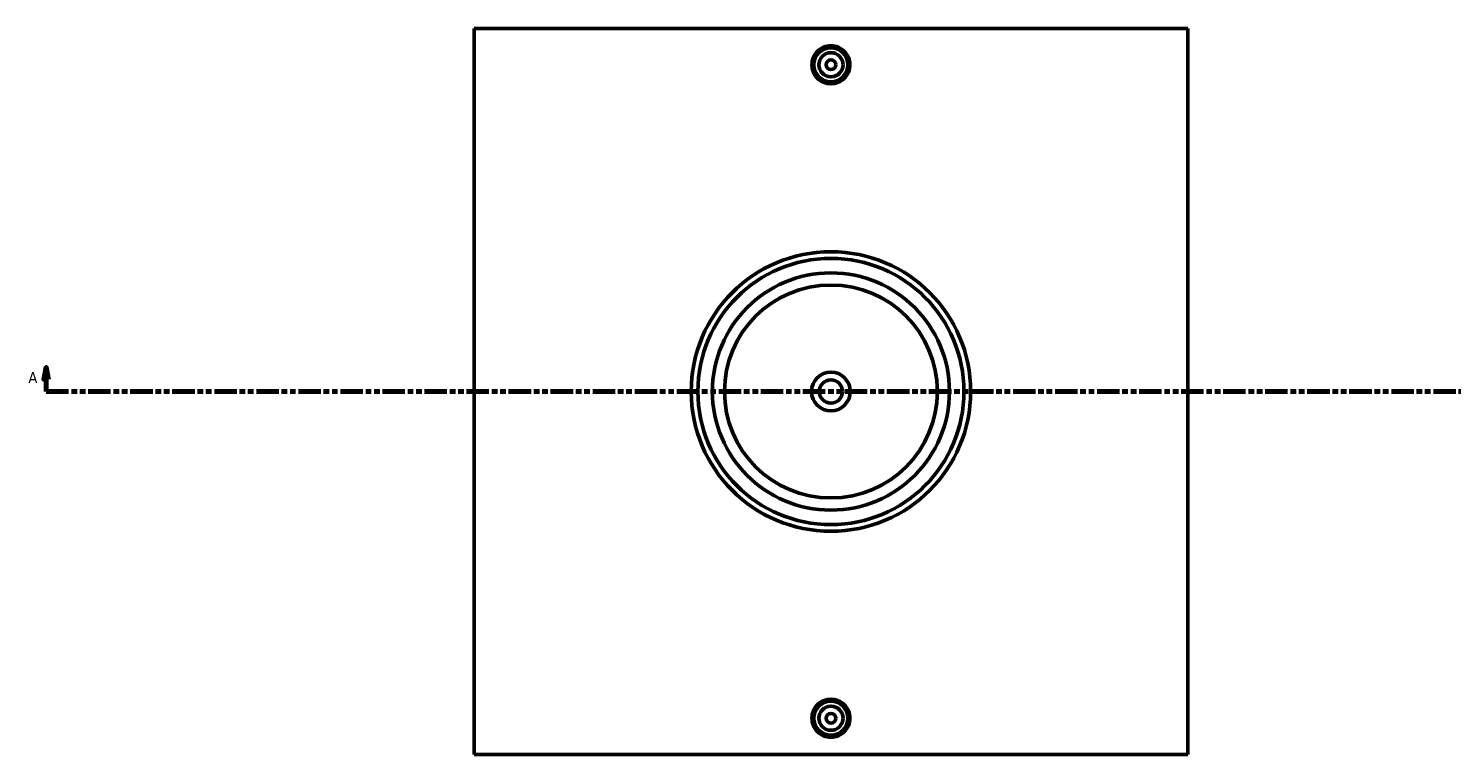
# Model space of a CAD drawing. Header units: millimetres. Extents: x -294 to 1633, y -345 to 2425.
# Tile 2 of 6: x 260 to 848, y 848 to 1148. Entities that reach past the tile are written whole.
import ezdxf

# ---------------------------------------------------------------- set-up
doc = ezdxf.new("R2010")
doc.units = ezdxf.units.MM
doc.linetypes.add('DOUBLE_DASH_CHAIN', pattern=[1.2403, 0.6614, -0.0827, 0.1654, -0.0827, 0.1654, -0.0827])
doc.layers.add('Section Line (ANSI)', color=7, linetype='DOUBLE_DASH_CHAIN', lineweight=70)
doc.layers.add('Visible (ANSI)', color=7, linetype='Continuous', lineweight=50)
doc.styles.add('Label Text (ANSI)', font='tahoma.ttf')

# ---------------------------------------------------------------- blocks, each defined once
blk = doc.blocks.new('2dTransSection0')
at = {"layer": 'Section Line (ANSI)', "linetype": 'Continuous'}
for p, q in [((267.17, 1008.35), (266.17, 1003.35)), ((267.17, 1003.35), (267.17, 1008.35)), ((268.17, 1003.35), (267.17, 1008.35)), ((1162.6, 1008.35), (1161.6, 1003.35)), ((1162.6, 1003.35), (1162.6, 1008.35)), ((1163.6, 1003.35), (1162.6, 1008.35)), ((266.17, 1003.35), (268.17, 1003.35)), ((267.17, 998.35), (267.17, 1003.35)), ((1161.6, 1003.35), (1163.6, 1003.35)), ((1162.6, 998.35), (1162.6, 1003.35)), ((267.17, 998.35), (276.44, 998.35)), ((1153.33, 998.35), (1162.6, 998.35))]:
    blk.add_line(p, q, dxfattribs=at)
at = {"layer": 'Section Line (ANSI)', "linetype": 'DOUBLE_DASH_CHAIN', "ltscale": 14.009244}
blk.add_line((267.17, 998.35), (1162.6, 998.35), dxfattribs=at)
at = {"layer": 'Section Line (ANSI)', "linetype": 'Continuous', "flags": 128}
for points in [[(268.17, 1003.35), (267.17, 1008.35), (266.17, 1003.35), (268.17, 1003.35)], [(1163.6, 1003.35), (1162.6, 1008.35), (1161.6, 1003.35), (1163.6, 1003.35)]]:
    blk.add_lwpolyline(points, dxfattribs=at)
at = {"layer": 'Section Line (ANSI)'}
for points in [[(268.17, 1003.35), (267.17, 1008.35), (266.17, 1003.35), (268.17, 1003.35)], [(1163.6, 1003.35), (1162.6, 1008.35), (1161.6, 1003.35), (1163.6, 1003.35)]]:
    blk.add_solid(points, dxfattribs=at)
at = {"layer": 'Section Line (ANSI)', "char_height": 4.57, "attachment_point": 7, "style": 'Label Text (ANSI)'}
for insert in [(259.81, 1001.85), (1166.07, 1001.85)]:
    blk.add_mtext('A', dxfattribs=dict(at, insert=insert))

msp = doc.modelspace()

# ---------------------------------------------------------------- linework, layer by layer
at = {"layer": 'Visible (ANSI)'}
for p, q in [((444.0312, 848.348), (444.0312, 1148.348)), ((739.0312, 1148.348), (444.0312, 1148.348)), ((739.0312, 1148.348), (739.0312, 848.348)), ((444.0312, 848.348), (739.0312, 848.348))]:
    msp.add_line(p, q, dxfattribs=at)
for centre, radius in [((591.5312, 1133.348), 7), ((591.5312, 1133.348), 5), ((591.5312, 1133.348), 2), ((591.5312, 998.348), 57.75), ((591.5312, 998.348), 55), ((591.5312, 998.348), 49), ((591.5312, 998.348), 44), ((591.5312, 998.348), 8), ((591.5312, 998.348), 4.8), ((591.5312, 863.348), 7), ((591.5312, 863.348), 5), ((591.5312, 863.348), 2)]:
    msp.add_circle(centre, radius, dxfattribs=at)
for points, knots in [([(599.3755, 1133.348), (599.3755, 1132.3632), (599.1785, 1131.3129), (598.3776, 1129.381), (597.7736, 1128.4994), (596.3805, 1127.1075), (595.4985, 1126.5044), (593.5661, 1125.7047), (592.5158, 1125.5081), (590.5466, 1125.5081), (589.4963, 1125.7047), (587.564, 1126.5044), (586.682, 1127.1075), (585.2888, 1128.4994), (584.6849, 1129.381), (583.8839, 1131.3129), (583.687, 1132.3632), (583.687, 1133.348), (583.687, 1134.3327), (583.8839, 1135.383), (584.6849, 1137.3149), (585.2888, 1138.1965), (586.682, 1139.5884), (587.564, 1140.1916), (589.4963, 1140.9913), (590.5466, 1141.1879), (592.5158, 1141.1879), (593.5661, 1140.9913), (595.4985, 1140.1916), (596.3805, 1139.5884), (597.7736, 1138.1965), (598.3776, 1137.3149), (599.1785, 1135.383), (599.3755, 1134.3327), (599.3755, 1133.348)], [2.36323201, 2.36323201, 2.36323201, 2.36323201, 2.65865476, 2.65865476, 2.95407752, 2.95407752, 3.24946277, 3.24946277, 3.54484802, 3.54484802, 3.84023327, 3.84023327, 4.13561852, 4.13561852, 4.43104127, 4.43104127, 4.72646402, 4.72646402, 4.72646402, 5.02188678, 5.02188678, 5.31730953, 5.31730953, 5.61269478, 5.61269478, 5.90808003, 5.90808003, 6.20346528, 6.20346528, 6.49885053, 6.49885053, 6.79427329, 6.79427329, 7.08969604, 7.08969604, 7.08969604, 7.08969604]), ([(599.3755, 863.348), (599.3755, 862.3632), (599.1785, 861.3129), (598.3776, 859.381), (597.7736, 858.4994), (596.3805, 857.1075), (595.4985, 856.5044), (593.5661, 855.7047), (592.5158, 855.5081), (590.5466, 855.5081), (589.4963, 855.7047), (587.564, 856.5044), (586.682, 857.1075), (585.2888, 858.4994), (584.6849, 859.381), (583.8839, 861.3129), (583.687, 862.3632), (583.687, 864.3327), (583.8839, 865.383), (584.6849, 867.3149), (585.2888, 868.1965), (586.682, 869.5884), (587.564, 870.1916), (589.4963, 870.9913), (590.5466, 871.1879), (592.5158, 871.1879), (593.5661, 870.9913), (595.4985, 870.1916), (596.3805, 869.5884), (597.7736, 868.1965), (598.3776, 867.3149), (599.1785, 865.383), (599.3755, 864.3327), (599.3755, 863.348)], [0, 0, 0, 0, 0.29542275, 0.29542275, 0.5908455, 0.5908455, 0.88623075, 0.88623075, 1.18161601, 1.18161601, 1.47700126, 1.47700126, 1.77238651, 1.77238651, 2.06780926, 2.06780926, 2.36323201, 2.36323201, 2.65865476, 2.65865476, 2.95407752, 2.95407752, 3.24946277, 3.24946277, 3.54484802, 3.54484802, 3.84023327, 3.84023327, 4.13561852, 4.13561852, 4.43104127, 4.43104127, 4.72646402, 4.72646402, 4.72646402, 4.72646402])]:
    msp.add_open_spline(points, degree=3, knots=knots, dxfattribs=at)

# ---------------------------------------------------------------- block references
at = {"layer": 'Section Line (ANSI)'}
msp.add_blockref('2dTransSection0', (0, 0), dxfattribs=at)

doc.saveas('drawing.dxf')
